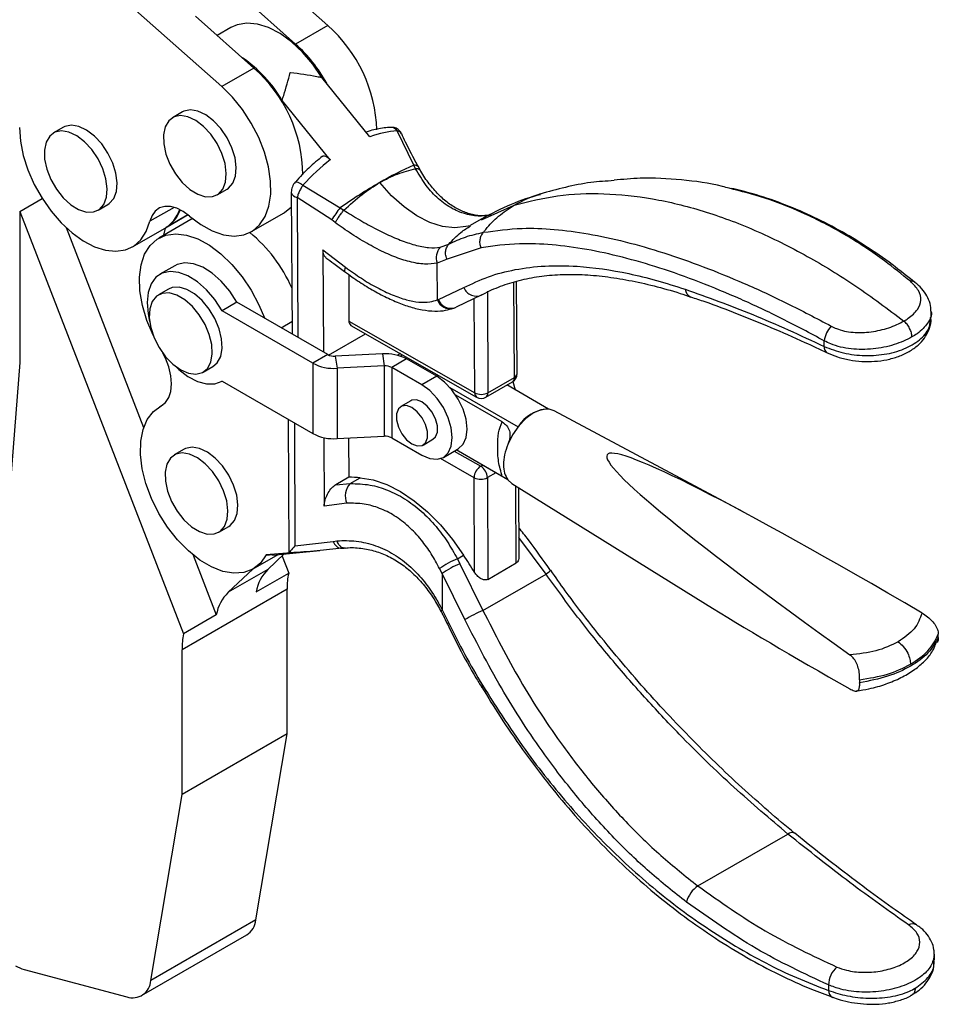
# Model space of a CAD drawing. Extents: x 35 to 398, y 5 to 289.
# Tile 9 of 10: x 332 to 398, y 155 to 225. Entities that reach past the tile are written whole.
import ezdxf

# ---------------------------------------------------------------- set-up
doc = ezdxf.new("R2010")
doc.units = 0
doc.layers.get('0').update_dxf_attribs({"linetype": 'CONTINUOUS'})

msp = doc.modelspace()

# ---------------------------------------------------------------- linework, layer by layer
at = {"color": 7, "linetype": 'CONTINUOUS'}
for p, q in [((354.0851, 224.8256), (339.8908, 237.4118)), ((346.5427, 220.4715), (332.3483, 233.0577)), ((351.7988, 223.5058), (347.6398, 227.1936)), ((348.829, 221.7913), (344.6699, 225.4792)), ((347.175, 224.6848), (346.2003, 224.1222)), ((354.0851, 224.8256), (351.7988, 223.5058)), ((348.829, 221.7913), (346.5427, 220.4715)), ((357.0952, 216.9021), (353.6688, 221.1253)), ((354.2668, 215.2693), (350.8403, 219.4924)), ((343.7352, 218.6674), (343.0281, 218.2592)), ((335.2499, 217.5779), (334.5428, 217.1697)), ((360.2112, 214.8707), (359.0252, 217.319)), ((360.3442, 214.6205), (360.2112, 214.8707)), ((360.6874, 214.5094), (360.5475, 214.751)), ((346.2028, 212.7598), (346.91, 213.168)), ((352.3155, 213.4456), (354.9744, 211.8476)), ((332.1527, 211.5786), (333.7482, 212.4996)), ((351.4893, 212.9326), (351.5392, 202.8575)), ((354.3657, 210.9758), (351.905, 212.5806)), ((337.7176, 211.6703), (338.4247, 212.0785)), ((354.9744, 211.8476), (355.2329, 211.6698)), ((332.1527, 211.5786), (343.8186, 181.5109)), ((332.1527, 211.5786), (332.1527, 200.833)), ((344.131, 211.3339), (342.5177, 210.4026)), ((344.1253, 211.3384), (342.5727, 210.4421)), ((344.4566, 211.0667), (344.3353, 211.0016)), ((344.4533, 211.0693), (344.406, 211.042)), ((348.6556, 210.144), (350.942, 211.4639)), ((335.4478, 210.4286), (340.9687, 196.1991)), ((340.1704, 209.0545), (342.4567, 210.3744)), ((344.3353, 211.0016), (342.049, 209.6817)), ((342.4177, 209.8946), (342.5177, 210.4026)), ((342.5177, 210.4026), (342.5727, 210.4421)), ((354.6168, 210.7865), (354.3657, 210.9758)), ((364.2322, 210.568), (363.9153, 210.5097)), ((365.0219, 211.0386), (364.2407, 210.5748)), ((362.1042, 209.0293), (362.7115, 209.2554)), ((365.0061, 208.9941), (362.5829, 208.178)), ((362.7115, 209.2554), (362.7161, 209.2605)), ((353.7399, 208.8511), (355.3608, 207.6083)), ((353.7399, 208.8511), (353.7759, 201.5662)), ((343.1822, 207.7185), (342.1216, 207.1062)), ((362.5829, 208.178), (361.8862, 207.9104)), ((361.8992, 205.289), (361.8862, 207.9104)), ((355.5801, 207.0915), (355.5965, 203.7783)), ((361.9645, 205.313), (363.7857, 206.1557)), ((367.5767, 200.0311), (367.5442, 206.6144)), ((342.734, 206.0453), (342.0269, 205.6371)), ((365.0727, 205.6395), (363.2309, 204.7725)), ((365.46, 205.911), (365.4959, 198.6703)), ((347.6131, 205.1239), (346.5525, 204.5116)), ((354.0902, 201.3848), (347.6131, 205.1239)), ((361.8992, 205.289), (361.9645, 205.313)), ((363.1352, 204.7269), (363.2309, 204.7725)), ((364.5531, 198.6671), (364.5197, 205.4134)), ((353.0295, 200.7725), (346.5525, 204.5116)), ((397.0762, 204.0253), (397.074, 204.4596)), ((350.7669, 203.3033), (351.5348, 203.7466)), ((355.5965, 203.7783), (364.5531, 198.6671)), ((355.7375, 203.4715), (364.694, 198.3603)), ((354.1486, 201.3548), (356.7823, 202.8752)), ((389.4623, 201.9688), (389.4603, 202.3664)), ((354.0902, 201.3848), (353.0295, 200.7725)), ((357.9851, 201.4435), (354.6197, 201.2735)), ((354.6197, 201.2735), (354.7504, 200.4109)), ((357.9851, 201.4435), (358.1159, 200.5809)), ((359.2619, 201.4602), (359.0544, 201.3404)), ((359.3678, 201.3998), (359.2622, 201.279)), ((332.1527, 200.833), (330.2121, 176.3394)), ((345.2016, 200.1376), (345.9088, 200.5458)), ((353.0295, 200.7725), (353.0295, 195.7644)), ((358.1159, 200.5809), (354.7504, 200.4109)), ((358.1159, 200.5809), (358.1159, 195.5728)), ((359.706, 201.0819), (358.6454, 200.4696)), ((361.8514, 199.8434), (359.706, 201.0819)), ((354.7504, 200.4109), (354.7504, 195.4028)), ((358.6454, 200.4696), (358.6454, 195.4615)), ((360.7907, 199.2311), (358.6454, 200.4696)), ((361.8514, 199.8434), (360.7907, 199.2311)), ((346.5212, 199.4849), (346.5529, 199.5032)), ((346.5525, 199.5035), (353.0295, 195.7644)), ((365.3578, 198.3619), (367.2434, 199.4505)), ((365.4959, 198.6703), (367.3815, 199.7588)), ((369.824, 197.512), (366.8548, 199.2261)), ((367.2677, 199.4652), (367.4401, 198.8882)), ((362.789, 199.056), (367.6437, 196.2534)), ((366.5184, 196.5901), (363.2172, 198.4958)), ((342.3608, 197.8174), (342.1084, 197.6717)), ((359.9991, 198.0983), (359.292, 197.6901)), ((383.6754, 190.1847), (370.2057, 197.395)), ((351.3402, 187.283), (351.2932, 196.7667)), ((353.8061, 195.4765), (353.8303, 190.5923)), ((354.7504, 195.4028), (358.1159, 195.5728)), ((355.5669, 195.444), (355.5807, 192.6532)), ((358.6454, 195.4615), (360.7907, 194.223)), ((360.8752, 194.9476), (361.5823, 195.3558)), ((343.8541, 194.6477), (343.147, 194.2395)), ((362.3239, 194.0712), (363.3846, 194.6835)), ((366.5184, 192.7002), (363.2337, 194.5964)), ((366.9143, 192.4717), (363.2337, 194.5964)), ((355.5807, 192.6532), (354.6596, 192.1215)), ((354.6596, 192.1215), (355.6878, 192.2059)), ((355.6878, 192.2059), (356.4008, 192.6175)), ((364.5455, 185.8754), (364.5121, 192.6216)), ((365.4549, 192.6248), (365.4907, 185.3841)), ((366.9141, 192.4719), (367.2065, 192.1996)), ((367.2065, 192.1996), (380.9856, 183.6447)), ((367.7123, 186.975), (367.6879, 191.9007)), ((355.444, 190.8038), (353.8303, 190.5923)), ((346.3218, 188.7401), (347.0289, 189.1483)), ((351.7501, 187.7808), (354.479, 188.0843)), ((354.479, 188.0843), (354.729, 188.1149)), ((351.1809, 187.259), (349.707, 187.1181)), ((350.1519, 187.1107), (353.5201, 187.4325)), ((351.3402, 187.283), (351.1809, 187.259)), ((344.4942, 187.1123), (346.1462, 182.8545)), ((348.7746, 186.1244), (350.5488, 187.1486)), ((350.9918, 187.1909), (349.8228, 186.0945)), ((350.8325, 187.0416), (351.3022, 185.831)), ((363.3194, 186.8478), (363.7649, 187.1049)), ((363.3194, 186.8478), (363.505, 186.484)), ((365.4907, 185.3841), (367.5178, 186.5542)), ((346.9944, 184.4617), (348.7554, 186.1134)), ((349.8228, 186.0945), (346.9944, 184.4617)), ((348.9746, 184.4874), (351.3022, 185.831)), ((362.231, 185.7931), (362.0562, 186.1459)), ((363.505, 186.484), (365.145, 183.1654)), ((369.9641, 186.0247), (369.9647, 186.0237)), ((362.231, 185.7931), (362.2438, 183.2043)), ((363.8535, 182.5125), (362.231, 185.7931)), ((365.145, 183.1654), (369.635, 185.7574)), ((351.1857, 184.6955), (343.7021, 180.3753)), ((351.1857, 174.3923), (351.1857, 184.6955)), ((362.2438, 183.2043), (362.6898, 182.3041)), ((346.1462, 182.8545), (343.8186, 181.5109)), ((397.5836, 181.2495), (397.5836, 181.4736)), ((343.7021, 170.0722), (343.7021, 180.3753)), ((391.9802, 178.2388), (391.9802, 178.0146)), ((351.1857, 174.3923), (343.7021, 170.0722)), ((348.9656, 161.1349), (351.1857, 174.3923)), ((341.4821, 156.8148), (343.7021, 170.0722)), ((380.4612, 163.5472), (386.8709, 167.2475)), ((348.9656, 161.1349), (341.4821, 156.8148)), ((340.8274, 155.7406), (348.311, 160.0608)), ((397.3027, 158.2548), (397.3006, 158.6929)), ((332.4525, 157.6066), (339.7709, 155.6462)), ((389.7624, 156.4964), (389.7643, 156.1029))]:
    msp.add_line(p, q, dxfattribs=at)
at = {"color": 8, "linetype": 'CONTINUOUS'}
for p, q in [((351.905, 212.5806), (351.9543, 202.6178)), ((343.1362, 211.8742), (341.4135, 210.8797)), ((365.0406, 210.9941), (367.3734, 212.0314)), ((367.3815, 199.7588), (367.3479, 206.5523)), ((342.3235, 197.7919), (342.2168, 197.7303)), ((351.7068, 196.528), (351.7501, 187.7808)), ((363.0946, 194.5161), (364.9808, 193.4397)), ((364.5121, 192.6216), (362.1261, 193.9833)), ((364.9808, 193.4397), (365.1091, 193.5138)), ((366.052, 192.9695), (365.4549, 192.6248)), ((367.5178, 186.5542), (367.4907, 192.0232)), ((369.635, 185.7574), (367.7054, 188.366))]:
    msp.add_line(p, q, dxfattribs=at)
at = {"color": 7, "linetype": 'CONTINUOUS', "flags": 128}
for points in [[(353.6688, 221.1253), (353.015, 222.074), (352.2853, 222.9271), (351.5019, 223.6587), (350.6885, 224.2466), (349.8696, 224.6732), (349.07, 224.9255), (348.3139, 224.9958), (347.6241, 224.8821), (347.175, 224.6848)], [(344.242, 211.2429), (345.0472, 210.6424), (345.8606, 210.1991), (346.658, 209.9262), (347.4156, 209.8318), (348.1109, 209.9188), (348.723, 210.1845), (349.2338, 210.6211), (349.6281, 211.2155), (349.8941, 211.9501), (350.0238, 212.8028), (350.0135, 213.7484), (349.8634, 214.7587), (349.5779, 215.8034), (349.1657, 216.8516), (348.6389, 217.8719), (348.0133, 218.834), (347.3076, 219.7092), (346.5427, 220.4715)], [(346.91, 213.168), (347.0055, 213.2302), (347.3222, 213.5846), (347.5132, 214.0856), (347.5666, 214.7017), (347.479, 215.3942), (347.2559, 216.1196), (346.9113, 216.8323), (346.4669, 217.4875), (345.9506, 218.0441), (345.3948, 218.4671), (344.8345, 218.73), (344.3049, 218.8161), (343.8392, 218.72), (343.7352, 218.6674)], [(344.2625, 213.1529), (344.825, 212.8073), (345.3743, 212.6315), (345.8759, 212.6365), (346.2984, 212.822), (346.615, 213.1764), (346.8061, 213.6774), (346.8595, 214.2935), (346.7719, 214.986), (346.5488, 215.7114), (346.2042, 216.4241), (345.7598, 217.0793), (345.2435, 217.6359), (344.6877, 218.0589), (344.1274, 218.3217), (343.5978, 218.4078), (343.1321, 218.3118), (342.7596, 218.0397), (342.5037, 217.6087), (342.3805, 217.0457), (342.3978, 216.3862), (342.5544, 215.6716), (342.8405, 214.9468), (343.2381, 214.2574), (343.7223, 213.6466), (344.2625, 213.1529)], [(332.1233, 217.5495), (332.1916, 216.5862), (332.3948, 215.5718), (332.7269, 214.5359), (333.1782, 213.5085), (333.7357, 212.5193), (334.3832, 211.5972), (335.1019, 210.7687), (335.8709, 210.0581), (336.668, 209.4858), (337.4699, 209.0686), (338.2536, 208.8185), (338.9961, 208.7427), (339.676, 208.8435), (340.2736, 209.1179), (340.7714, 209.558), (341.1551, 210.151), (341.4135, 210.8797)], [(338.4247, 212.0785), (338.5202, 212.1407), (338.8369, 212.4951), (339.0279, 212.996), (339.0813, 213.6121), (338.9937, 214.3047), (338.7706, 215.0301), (338.426, 215.7428), (337.9816, 216.398), (337.4653, 216.9546), (336.9096, 217.3776), (336.3493, 217.6404), (335.8196, 217.7265), (335.3539, 217.6305), (335.2499, 217.5779)], [(335.7773, 212.0634), (336.3397, 211.7178), (336.889, 211.542), (337.3907, 211.547), (337.8131, 211.7325), (338.1298, 212.0869), (338.3208, 212.5878), (338.3742, 213.2039), (338.2866, 213.8965), (338.0635, 214.6219), (337.7189, 215.3346), (337.2745, 215.9898), (336.7582, 216.5464), (336.2025, 216.9694), (335.6422, 217.2322), (335.1125, 217.3183), (334.6468, 217.2223), (334.2743, 216.9502), (334.0185, 216.5191), (333.8953, 215.9562), (333.9125, 215.2967), (334.0691, 214.5821), (334.3552, 213.8573), (334.7528, 213.1679), (335.237, 212.5571), (335.7773, 212.0634)], [(344.242, 211.2429), (343.7873, 211.5761), (343.3293, 211.808), (342.8855, 211.9301), (342.4726, 211.9375), (342.1062, 211.83), (341.8003, 211.6117), (341.5665, 211.2909), (341.4135, 210.8797)], [(350.942, 211.4639), (351.0093, 211.5044), (351.4944, 211.9121)], [(341.7078, 202.6189), (341.6387, 202.7604), (341.1956, 203.8225), (340.8814, 204.8872), (340.7056, 205.9217), (340.6738, 206.8944), (340.7868, 207.7751), (341.0413, 208.5368), (341.4293, 209.156), (341.9389, 209.6138), (342.5546, 209.896), (343.2572, 209.9939), (344.0252, 209.9046), (344.835, 209.6307), (345.6616, 209.1807), (346.4796, 208.5685), (347.2638, 207.8128), (347.9902, 206.937), (348.6362, 205.968), (349.1822, 204.9356), (349.5679, 203.9955)], [(347.6131, 205.1239), (347.0979, 205.9144), (346.5032, 206.612), (345.8567, 207.1846), (345.1882, 207.6056), (344.5287, 207.8555), (343.9087, 207.9228), (343.3568, 207.8044), (343.1822, 207.7185)], [(346.5525, 204.5116), (346.0372, 205.3021), (345.4425, 205.9997), (344.796, 206.5723), (344.1275, 206.9932), (343.468, 207.2432), (342.848, 207.3105), (342.2961, 207.1921), (341.8379, 206.8934), (341.4946, 206.4284), (341.2821, 205.8183), (341.2101, 205.0916), (341.2821, 204.2819), (341.3978, 203.7542)], [(345.9088, 200.5458), (346.217, 200.8121), (346.4566, 201.2618), (346.562, 201.8393), (346.5267, 202.5082), (346.3528, 203.2267), (346.0512, 203.9495), (345.641, 204.6311), (345.1478, 205.2289), (344.6028, 205.7052), (344.04, 206.0301), (343.4949, 206.1831), (343.0018, 206.1547), (342.734, 206.0453)], [(343.6143, 200.2948), (344.1726, 200.054), (344.6958, 199.9911), (345.1511, 200.1103), (345.5098, 200.4039), (345.7495, 200.8536), (345.8549, 201.4311), (345.8196, 202.1), (345.6457, 202.8185), (345.3441, 203.5413), (344.9339, 204.2229), (344.4407, 204.8207), (343.8957, 205.297), (343.3329, 205.6219), (342.7878, 205.7749), (342.2947, 205.7465), (341.8844, 205.5385), (341.5829, 205.1639), (341.409, 204.6462), (341.3736, 204.0181), (341.4791, 203.3188), (341.7187, 202.5925), (342.0774, 201.8847), (342.5327, 201.2399), (343.056, 200.6986), (343.6143, 200.2948)], [(342.2168, 197.7303), (342.5341, 197.9695), (342.77, 198.3217), (342.9145, 198.772), (342.9615, 199.3014), (342.909, 199.8876), (342.7592, 200.5058), (342.5185, 201.1299), (342.3349, 201.4955)], [(343.2565, 200.5345), (343.468, 200.3332), (344.1275, 199.8216), (344.796, 199.4708), (345.4425, 199.2969), (346.0372, 199.308), (346.5525, 199.5035)], [(363.3846, 194.6835), (363.3847, 194.6836), (363.7293, 195.0032), (363.9459, 195.4821), (364.0198, 196.0876), (363.9459, 196.7783), (363.7293, 197.5073), (363.3847, 198.2248), (362.9356, 198.882), (362.4126, 199.4341), (361.8514, 199.8434)], [(360.7907, 194.223), (361.352, 193.9843), (361.8749, 193.9326), (362.324, 194.0713), (362.6687, 194.3909), (362.8853, 194.8698), (362.9592, 195.4753), (362.8853, 196.166), (362.6687, 196.895), (362.324, 197.6125), (361.8749, 198.2697), (361.352, 198.8218), (360.7907, 199.2311)], [(349.707, 187.1181), (349.2898, 186.5325), (348.7538, 186.1125), (348.1155, 185.8713), (347.3945, 185.8161), (346.6133, 185.9488), (345.7959, 186.2652), (344.9675, 186.7556), (344.1538, 187.4049), (343.3798, 188.1928), (342.6695, 189.0953), (342.0448, 190.0842), (341.5251, 191.1292), (341.1262, 192.198), (340.8607, 193.2574), (340.7366, 194.2749), (340.7579, 195.219), (340.9237, 196.0605), (341.2292, 196.7735), (341.6647, 197.3359), (342.2168, 197.7303)], [(360.0836, 195.026), (360.4665, 194.8829), (360.8033, 194.913), (361.0532, 195.1127), (361.1862, 195.4579), (361.1862, 195.9069), (361.0532, 196.4056), (360.8033, 196.8938), (360.4665, 197.3127), (360.0836, 197.6117), (359.7007, 197.7548), (359.364, 197.7247), (359.114, 197.525), (358.981, 197.1799), (358.981, 196.7309), (359.114, 196.2322), (359.364, 195.7439), (359.7007, 195.325), (360.0836, 195.026)], [(361.5823, 195.3558), (361.7603, 195.5209), (361.8933, 195.8661), (361.8933, 196.3151), (361.7603, 196.8138), (361.5104, 197.302), (361.1736, 197.7209), (360.7907, 198.0199), (360.4078, 198.163), (360.0711, 198.1329), (359.9991, 198.0983)], [(370.2057, 197.395), (369.7797, 197.5163), (369.2747, 197.4622), (368.7339, 197.2309), (368.1931, 196.8378), (367.6881, 196.3088), (367.2521, 195.6789), (366.9141, 194.9896)], [(344.3815, 189.1333), (344.9439, 188.7877), (345.4932, 188.6118), (345.9949, 188.6168), (346.4173, 188.8023), (346.734, 189.1567), (346.925, 189.6577), (346.9784, 190.2738), (346.8908, 190.9663), (346.6677, 191.6917), (346.3231, 192.4044), (345.8787, 193.0597), (345.3624, 193.6163), (344.8067, 194.0393), (344.2464, 194.3021), (343.7167, 194.3882), (343.251, 194.2922), (342.8785, 194.0201), (342.6227, 193.589), (342.4995, 193.026), (342.5167, 192.3665), (342.6733, 191.6519), (342.9594, 190.9271), (343.357, 190.2377), (343.8412, 189.627), (344.3815, 189.1333)], [(347.0289, 189.1483), (347.1244, 189.2105), (347.4411, 189.5649), (347.6321, 190.0659), (347.6855, 190.682), (347.5979, 191.3745), (347.3748, 192.0999), (347.0302, 192.8126), (346.5858, 193.4679), (346.0695, 194.0245), (345.5138, 194.4475), (344.9535, 194.7103), (344.4238, 194.7964), (343.9581, 194.7004), (343.8541, 194.6477)], [(356.4008, 192.6175), (357.3247, 192.459), (358.2845, 192.1286), (359.262, 191.6329), (360.2382, 190.9812), (361.1946, 190.1862), (362.1127, 189.2629), (362.975, 188.2292), (363.7649, 187.1049)]]:
    msp.add_lwpolyline(points, dxfattribs=at)
at = {"color": 8, "linetype": 'CONTINUOUS', "flags": 128}
for points in [[(351.7792, 213.6771), (351.7975, 213.6905), (351.8596, 213.6973), (351.949, 213.6738), (352.0597, 213.6214), (352.1846, 213.5437), (352.3155, 213.4456)], [(363.9336, 210.5146), (363.9172, 210.5102), (363.1273, 210.4075), (362.2689, 210.5006), (361.3652, 210.7872), (360.4403, 211.2594), (359.5191, 211.9046), (358.6263, 212.7055), (357.7859, 213.6407)], [(355.3608, 207.6083), (355.3058, 207.4862), (355.2757, 207.3904), (355.2717, 207.3251), (355.2842, 207.2995)], [(362.2438, 183.2043), (362.199, 183.1544), (362.1742, 183.1135), (362.17, 183.0825), (362.1729, 183.075)]]:
    msp.add_lwpolyline(points, dxfattribs=at)
at = {"color": 7, "linetype": 'CONTINUOUS'}
for centre, radius, start, end in [((347.2459, 217.0764), 10.3357, 1.716789, 48.569239), ((344.5386, 215.5029), 10.8054, 28.787461, 47.785945), ((342.4855, 214.5128), 9.7263, 30.795508, 55.399418), ((342.0441, 214.0803), 10.2711, 0.647301, 48.656001), ((358.6044, 217.0895), 0.4793, 28.60709, 89.554229), ((368.9915, 194.5525), 22.1342, 113.371198, 120.414944), ((378.3509, 178.2947), 40.8932, 120.191725, 124.865141), ((360.3293, 207.46), 6.9228, 140.670639, 149.479175), ((341.1144, 212.5812), 2.583, 301.309713, 340.311453), ((341.1452, 212.6486), 2.628, 302.9012, 338.55971), ((341.7796, 201.8546), 10.6427, 23.724191, 50.603454), ((362.8623, 208.3009), 1.0513, 136.143897, 201.804726), ((364.6702, 206.4983), 0.9485, 201.175057, 295.109935), ((355.9262, 203.744), 0.3315, 174.049712, 235.296931), ((391.3457, 202.1284), 1.9003, 137.32492, 172.804223), ((354.55, 202.2576), 0.9865, 242.217049, 274.050754), ((358.2116, 198.2455), 3.2061, 62.216944, 94.050808), ((354.524, 203.609), 3.2061, 242.21697, 274.050802), ((358.1855, 199.5969), 0.9865, 62.216879, 94.050853), ((366.9101, 200.0278), 0.6667, 299.997312, 0.28366), ((365.0214, 199.5843), 1.0298, 242.947946, 297.43193), ((365.0245, 198.9393), 0.6667, 240.288025, 299.997312), ((369.9468, 194.7817), 2.7331, 92.574416, 147.420207), ((354.524, 198.6008), 3.2061, 242.21697, 274.050802), ((358.1855, 194.5888), 0.9865, 62.216879, 94.050853), ((365.5308, 192.5813), 1.0195, 122.647069, 177.731451), ((364.4316, 192.5748), 1.0245, 2.794445, 57.58461), ((356.6273, 191.3204), 1.2911, 136.692934, 203.584195), ((355.4991, 181.3235), 11.3299, 85.435234, 89.587272), ((364.9805, 193.5388), 1.0298, 242.947671, 297.431928), ((355.1022, 188.2408), 0.6425, 194.099026, 269.30904), ((365.3373, 181.7285), 5.5026, 111.51238, 126.603955), ((267.2093, 124.9391), 114.8371, 32.048212, 32.774849), ((351.997, 183.9197), 3.0752, 134.991514, 169.362246), ((356.4544, 184.7286), 5.2688, 167.922609, 180.360431), ((365.4475, 181.3818), 5.4594, 110.842368, 126.097451), ((349.1686, 182.2869), 3.0752, 134.991514, 169.362246), ((368.7353, 174.4594), 9.4172, 112.411369, 121.224283), ((348.9708, 180.4085), 5.2688, 167.922609, 180.360431), ((381.5054, 161.9418), 1.9151, 123.040571, 166.195413), ((347.5173, 161.2811), 1.4557, 303.038899, 354.239138), ((333.1368, 160.0628), 2.5497, 239.492484, 254.43141), ((391.4577, 156.4799), 1.6954, 130.181409, 179.444981), ((340.1762, 156.8898), 1.308, 251.949649, 356.709958)]:
    msp.add_arc(centre, radius, start, end, dxfattribs=at)
at = {"color": 8, "linetype": 'CONTINUOUS'}
for centre, radius, start, end in [((360.2745, 214.5242), 0.3522, 39.60699, 100.356006), ((351.9371, 213.0398), 0.4604, 193.41486, 265.997724), ((395.6667, 206.1674), 0.4457, 53.28708, 99.80735), ((380.161, 206.0755), 0.6115, 183.118169, 248.639773), ((362.7807, 205.5836), 0.9294, 198.481408, 286.119412), ((362.8485, 205.6164), 0.9346, 198.944177, 287.861085), ((389.9021, 201.8908), 0.4467, 169.951243, 237.739104), ((367.2504, 200.059), 0.3275, 293.590326, 355.125014), ((367.0531, 199.7208), 0.3306, 305.142008, 6.609496), ((364.8733, 198.6284), 0.3225, 173.103421, 236.243221), ((365.1772, 198.6279), 0.3215, 304.176593, 7.574911), ((368.3909, 187.6349), 2.2523, 303.529931, 314.327542), ((387.1607, 166.875), 0.4719, 64.087601, 127.881629), ((395.7545, 160.2815), 0.5759, 60.491527, 120.282941), ((390.2722, 156.0723), 0.5088, 176.547997, 244.872699)]:
    msp.add_arc(centre, radius, start, end, dxfattribs=at)
at = {"color": 7, "linetype": 'CONTINUOUS'}
for centre, major_axis, ratio, start_param, end_param in [((355.5067, 204.5579), (5.6937, 12.3644), 0.5593692, 0.2851194, 0.5104864), ((355.5067, 204.5579), (5.6937, 12.3644), 0.5593692, 0.827603, 1.05297), ((438.6911, 152.4414), (64.7024, -41.8149), 0.0476696, 2.3130904, 3.9212551), ((438.6911, 156.3503), (64.7144, -32.6675), 0.047629, 3.6359208, 3.9144958)]:
    msp.add_ellipse(centre, major_axis=major_axis, ratio=ratio, start_param=start_param, end_param=end_param, dxfattribs=at)
for points, knots in [([(350.8403, 219.4924), (350.8756, 219.6069), (351.0847, 220.2867), (351.2737, 220.9488), (351.4189, 221.4816), (351.4202, 221.4864)], [0, 0, 0, 0, 0.1671869, 0.9925722, 1, 1, 1, 1]), ([(351.4202, 221.4864), (351.4259, 221.4857), (352.067, 221.4068), (352.8235, 221.2905), (353.5469, 221.1491), (353.6688, 221.1253)], [0, 0, 0, 0, 0.0074278, 0.8328131, 1, 1, 1, 1]), ([(358.6079, 217.5688), (358.438, 217.5575), (357.9484, 217.5252), (357.35, 217.4099), (356.9213, 217.2667), (356.8254, 217.2346)], [0, 0, 0, 0, 0.29221086, 0.84168424, 1, 1, 1, 1]), ([(359.3333, 217.1102), (359.3194, 217.1473), (359.2724, 217.2723), (359.0945, 217.4396), (358.8508, 217.5623), (358.679, 217.5618), (358.6095, 217.5615)], [0, 0, 0, 0, 0.1303224, 0.4388234, 0.773233, 1, 1, 1, 1]), ([(360.5496, 214.7514), (360.4737, 214.8876), (360.1426, 215.4822), (359.7336, 216.2824), (359.4432, 216.9183), (359.3529, 217.1161)], [0, 0, 0, 0, 0.1699265, 0.7419047, 1, 1, 1, 1]), ([(353.7211, 215.5186), (353.5543, 215.383), (353.0605, 214.9817), (352.409, 214.3644), (351.9427, 213.8556), (351.7791, 213.6771)], [0, 0, 0, 0, 0.2489064, 0.7365156, 1, 1, 1, 1]), ([(353.6799, 215.4824), (353.7149, 215.5037), (353.7874, 215.5476), (353.9367, 215.5274), (354.0959, 215.4442), (354.2064, 215.3422), (354.2594, 215.2782), (354.2668, 215.2693)], [0, 0, 0, 0, 0.2311317, 0.4772674, 0.7198563, 0.9608761, 1, 1, 1, 1]), ([(357.7859, 213.6407), (358.2095, 213.864), (359.0797, 214.3227), (359.9149, 214.5194), (360.3435, 214.6203)], [0, 0, 0, 0, 0.4868228, 1, 1, 1, 1]), ([(360.6746, 214.5052), (360.6678, 214.5197), (360.6459, 214.5659), (360.5638, 214.6043), (360.4625, 214.6233), (360.3914, 214.6248), (360.3569, 214.6221), (360.347, 214.6214), (360.3444, 214.6207), (360.3441, 214.6206)], [0, 0, 0, 0, 0.1646027, 0.5222211, 0.7808297, 0.9401348, 0.982494, 0.9979442, 1, 1, 1, 1]), ([(365.5741, 211.3085), (365.3782, 211.2908), (364.9239, 211.2499), (364.1969, 211.383), (363.4187, 211.6854), (362.6668, 212.1521), (361.9613, 212.7681), (361.3095, 213.5443), (360.8826, 214.133), (360.6956, 214.4885), (360.6842, 214.5103)], [0, 0, 0, 0, 0.1150842, 0.2668943, 0.41454, 0.558443, 0.7021621, 0.8449546, 0.9904875, 1, 1, 1, 1]), ([(382.683, 213.2333), (382.5268, 213.2775), (381.4006, 213.5957), (379.279, 213.85), (376.6867, 214.0221), (375.1019, 213.8632), (374.4789, 213.8007)], [0, 0, 0, 0, 0.0573324, 0.4133735, 0.769403, 1, 1, 1, 1]), ([(351.781, 213.677), (351.778, 213.6744), (351.6808, 213.5887), (351.5576, 213.3432), (351.4829, 213.0818), (351.4907, 212.9439), (351.4913, 212.9329)], [0, 0, 0, 0, 0.0147393, 0.4809385, 0.9584, 1, 1, 1, 1]), ([(352.3155, 213.4456), (352.2987, 213.4201), (352.2289, 213.3149), (352.1104, 213.1064), (351.9813, 212.8277), (351.9302, 212.6621), (351.905, 212.5806)], [0, 0, 0, 0, 0.0936573, 0.3869561, 0.6981349, 1, 1, 1, 1]), ([(355.2336, 211.6705), (355.6615, 212.064), (356.4952, 212.8308), (357.3633, 213.3755), (357.7859, 213.6407)], [0, 0, 0, 0, 0.5131774, 1, 1, 1, 1]), ([(374.4812, 213.7754), (373.9282, 213.742), (372.1373, 213.6337), (370.4111, 213.1531), (369.218, 212.821)], [0, 0, 0, 0, 0.3087912, 1, 1, 1, 1]), ([(395.9116, 206.5183), (395.3798, 206.9521), (394.2425, 207.8799), (392.4317, 209.1249), (390.4933, 210.2902), (388.4975, 211.3054), (386.4522, 212.1614), (384.5565, 212.8142), (383.3348, 213.1043), (382.8179, 213.227)], [0, 0, 0, 0, 0.1306467, 0.2794275, 0.4296573, 0.5811945, 0.7338472, 0.8873831, 1, 1, 1, 1]), ([(369.2367, 212.8266), (368.5298, 212.5936), (367.0616, 212.1095), (365.7184, 211.4043), (365.0219, 211.0386)], [0, 0, 0, 0, 0.4815026, 1, 1, 1, 1]), ([(367.3734, 212.0314), (368.3886, 212.2873), (370.419, 212.799), (373.7363, 212.9198), (377.2062, 212.5638), (380.8115, 211.6883), (384.5063, 210.3181), (388.1513, 208.5043), (391.7086, 206.3438), (393.9861, 204.6323), (395.1248, 203.7765)], [0, 0, 0, 0, 0.1275017, 0.2550035, 0.3825052, 0.5100069, 0.6375087, 0.7650103, 0.8825052, 1, 1, 1, 1]), ([(365.1806, 210.0955), (365.2347, 210.1666), (365.5497, 210.58), (366.2208, 211.2837), (366.9883, 211.7816), (367.3734, 212.0314)], [0, 0, 0, 0, 0.0937473, 0.5453123, 1, 1, 1, 1]), ([(354.6168, 210.7865), (354.6545, 210.852), (354.7301, 210.983), (354.886, 211.2156), (355.0584, 211.4535), (355.1747, 211.5977), (355.2329, 211.6698)], [0, 0, 0, 0, 0.25, 0.5000001, 0.7499995, 1, 1, 1, 1]), ([(355.234, 211.6714), (355.4125, 211.5579), (355.9889, 211.1913), (356.9678, 210.6226), (358.1469, 210.0131), (359.2688, 209.5222), (360.3359, 209.1621), (361.3082, 208.9625), (361.8389, 209.007), (362.1042, 209.0293)], [0, 0, 0, 0, 0.0667722, 0.2156632, 0.364453, 0.5154618, 0.6664441, 0.8331822, 1, 1, 1, 1]), ([(361.8862, 207.9104), (361.5945, 207.8674), (361.0111, 207.7814), (359.9577, 207.9637), (358.8171, 208.3426), (357.6349, 208.8824), (356.4077, 209.571), (355.3956, 210.225), (354.803, 210.6521), (354.6167, 210.7864)], [0, 0, 0, 0, 0.1677573, 0.3354283, 0.4862916, 0.6371716, 0.7847004, 0.9323169, 1, 1, 1, 1]), ([(362.7161, 209.2605), (362.9854, 209.5493), (363.434, 210.0304), (364.0279, 210.4116), (364.2653, 210.564)], [0, 0, 0, 0, 0.6002525, 1, 1, 1, 1]), ([(365.1804, 210.0953), (366.0804, 210.221), (367.6661, 210.4424), (370.1988, 210.3361), (372.6443, 210.0192), (375.2539, 209.4581), (377.9924, 208.6714), (380.8251, 207.678), (383.7587, 206.4775), (386.8, 205.0797), (388.899, 203.9709), (389.9485, 203.4165)], [0, 0, 0, 0, 0.1394477, 0.2456854, 0.3519263, 0.4607581, 0.5695912, 0.6759048, 0.7822171, 0.8911109, 1, 1, 1, 1]), ([(362.7161, 209.2605), (363.1022, 209.441), (363.8764, 209.803), (364.7452, 209.9979), (365.1807, 210.0957)], [0, 0, 0, 0, 0.49865, 1, 1, 1, 1]), ([(365.0061, 208.9941), (364.977, 209.0911), (364.9188, 209.2851), (364.9309, 209.5897), (365.0123, 209.8753), (365.1246, 210.0222), (365.1807, 210.0957)], [0, 0, 0, 0, 0.2499996, 0.4999998, 0.7499998, 1, 1, 1, 1]), ([(362.5829, 208.178), (362.5789, 208.1868), (362.5507, 208.2489), (362.4923, 208.4196), (362.4644, 208.6981), (362.5298, 209.0154), (362.6509, 209.1754), (362.7115, 209.2554)], [0, 0, 0, 0, 0.0239153, 0.1689719, 0.4459978, 0.7229988, 1, 1, 1, 1]), ([(389.4603, 202.3664), (388.454, 202.9059), (386.4412, 203.985), (383.4711, 205.3725), (380.5554, 206.5832), (377.7383, 207.5802), (375.0546, 208.3564), (372.4905, 208.9148), (370.044, 209.2375), (367.4936, 209.3443), (365.9005, 209.1201), (365.0061, 208.9941)], [0, 0, 0, 0, 0.1063593, 0.2127229, 0.3216734, 0.4306255, 0.53688, 0.6431331, 0.7519319, 0.8607271, 1, 1, 1, 1]), ([(353.9674, 208.2976), (353.9509, 208.3069), (353.8605, 208.3579), (353.7696, 208.5452), (353.7493, 208.7545), (353.7399, 208.8511)], [0, 0, 0, 0, 0.1071387, 0.5881401, 1, 1, 1, 1]), ([(353.9604, 208.2882), (354.1456, 208.1487), (354.5894, 207.8142), (355.0277, 207.4887), (355.2831, 207.2989)], [0, 0, 0, 0, 0.41722244, 1, 1, 1, 1]), ([(355.3608, 207.6083), (355.7335, 207.3371), (356.4786, 206.795), (357.6062, 206.1331), (358.6907, 205.6153), (359.698, 205.2657), (360.5937, 205.1024), (361.3312, 205.1058), (361.7233, 205.2323), (361.8992, 205.289)], [0, 0, 0, 0, 0.1481761, 0.29629069, 0.44440554, 0.59251862, 0.73734628, 0.88222367, 1, 1, 1, 1]), ([(363.7857, 206.1557), (364.3563, 206.4308), (365.4975, 206.9809), (367.4345, 207.482), (369.5422, 207.7371), (372.1993, 207.7166), (374.8758, 207.3328), (377.4888, 206.7014), (378.8632, 206.2619), (379.5505, 206.0422)], [0, 0, 0, 0, 0.1402196, 0.2804379, 0.4246149, 0.5687893, 0.7825391, 0.8912698, 1, 1, 1, 1]), ([(355.2904, 207.3073), (355.466, 207.1741), (355.9837, 206.7814), (356.8635, 206.2201), (357.8987, 205.6317), (358.9061, 205.1569), (359.8824, 204.7923), (360.8257, 204.5533), (361.6916, 204.466), (362.4368, 204.5064), (362.8539, 204.6426), (363.0355, 204.7019)], [0, 0, 0, 0, 0.063144, 0.18618, 0.3086909, 0.4297761, 0.5515839, 0.67653, 0.8025391, 0.9140589, 1, 1, 1, 1]), ([(365.0753, 205.6331), (365.1041, 205.6511), (365.5129, 205.907), (366.3882, 206.2658), (367.7081, 206.6984), (369.1248, 206.9717), (370.6203, 207.1071), (372.1871, 207.1034), (373.8266, 206.9645), (375.5348, 206.6975), (377.3223, 206.2928), (378.7962, 205.8897), (379.692, 205.5782), (379.9466, 205.4896)], [0, 0, 0, 0, 0.0083026, 0.1179679, 0.2269877, 0.3348226, 0.4413527, 0.5466492, 0.6497588, 0.752502, 0.8555613, 0.9589421, 1, 1, 1, 1]), ([(395.1248, 203.7765), (395.2301, 203.8409), (395.6392, 204.091), (396.1535, 204.5849), (396.4047, 205.2554), (396.2502, 205.9462), (395.8093, 206.3877), (395.5908, 206.6066)], [0, 0, 0, 0, 0.0827561, 0.3214445, 0.5536781, 0.7786985, 1, 1, 1, 1]), ([(397.0512, 204.4843), (397.055, 204.5714), (397.0674, 204.8524), (396.911, 205.3134), (396.6089, 205.8414), (396.2746, 206.2407), (396.0055, 206.45), (395.9235, 206.5138)], [0, 0, 0, 0, 0.1110207, 0.358423, 0.6118969, 0.8817753, 1, 1, 1, 1]), ([(379.5505, 206.0422), (381.1364, 205.4769), (384.3266, 204.3398), (387.7438, 202.7621), (389.4623, 201.9688)], [0, 0, 0, 0, 0.497119, 1, 1, 1, 1]), ([(379.9363, 205.4971), (380.2689, 205.3879), (381.3509, 205.0327), (383.2532, 204.3137), (385.6323, 203.3454), (387.7738, 202.4093), (389.1349, 201.7591), (389.6694, 201.5038)], [0, 0, 0, 0, 0.1087731, 0.3537847, 0.598652, 0.8423963, 1, 1, 1, 1]), ([(363.0395, 204.6915), (363.0621, 204.699), (363.0943, 204.7098), (363.1253, 204.724), (363.1346, 204.7283)], [0, 0, 0, 0, 0.6976689, 1, 1, 1, 1]), ([(389.6647, 201.515), (389.9068, 201.4108), (390.4026, 201.1974), (391.2474, 200.996), (392.1392, 200.8886), (393.0407, 200.8929), (393.9242, 201.0083), (394.7589, 201.2393), (395.5172, 201.5871), (396.1402, 202.0312), (396.611, 202.548), (396.9265, 203.124), (397.0826, 203.6411), (397.0603, 203.9595), (397.0537, 204.0537)], [0, 0, 0, 0, 0.08616813, 0.17649561, 0.26572902, 0.35553837, 0.44525828, 0.53621915, 0.62824618, 0.72068841, 0.80234363, 0.88021108, 0.96456918, 1, 1, 1, 1]), ([(389.9485, 203.4165), (390.0724, 203.3553), (390.5347, 203.1269), (391.5044, 202.9231), (392.815, 202.9692), (394.0849, 203.2719), (394.8115, 203.5957), (395.1248, 203.7765), (395.1248, 203.7765)], [0, 0, 0, 0, 0.0816902, 0.3049547, 0.5335906, 0.7653703, 0.9999929, 1, 1, 1, 1]), ([(395.7068, 202.6416), (395.698, 202.7411), (395.6806, 202.94), (395.5506, 203.2622), (395.362, 203.5613), (395.2039, 203.7048), (395.1248, 203.7765)], [0, 0, 0, 0, 0.2500001, 0.5000003, 0.7500002, 1, 1, 1, 1]), ([(395.7068, 202.6416), (395.3011, 202.4444), (394.49, 202.05), (392.9396, 201.7436), (391.3588, 201.74), (390.1825, 202.0135), (389.6136, 202.2915), (389.4603, 202.3664)], [0, 0, 0, 0, 0.22856591, 0.45698901, 0.68676465, 0.91562823, 1, 1, 1, 1]), ([(366.5184, 192.7002), (366.4167, 193.0628), (366.2074, 193.8091), (366.1849, 194.8353), (366.2074, 195.8381), (366.4161, 196.3427), (366.5184, 196.5901)], [0, 0, 0, 0, 0.2430291, 0.5002481, 0.7549439, 1, 1, 1, 1]), ([(366.5184, 196.5901), (366.6293, 196.5112), (366.8519, 196.3528), (367.0412, 195.9965), (367.0868, 195.5709), (367.001, 195.2404), (366.9308, 195.0379), (366.9141, 194.9896)], [0, 0, 0, 0, 0.2461206, 0.4939715, 0.6776451, 0.9232259, 1, 1, 1, 1]), ([(366.9141, 194.9896), (366.8287, 194.7424), (366.658, 194.2478), (366.5898, 193.5436), (366.658, 192.9181), (366.8287, 192.6206), (366.9141, 192.4719)], [0, 0, 0, 0, 0.25, 0.5, 0.75, 1, 1, 1, 1]), ([(366.9141, 194.9896), (366.8287, 194.7424), (366.658, 194.2478), (366.5898, 193.5436), (366.658, 192.9181), (366.8287, 192.6206), (366.9141, 192.4719)], [0, 0, 0, 0, 0.25, 0.5, 0.75, 1, 1, 1, 1]), ([(353.8303, 190.5923), (353.8443, 190.7409), (353.8703, 191.0157), (354.0529, 191.4519), (354.295, 191.8224), (354.5188, 192.0355), (354.639, 192.1089), (354.6596, 192.1215)], [0, 0, 0, 0, 0.2671827, 0.494354, 0.7329443, 0.9542009, 1, 1, 1, 1]), ([(355.6878, 192.2059), (356.1589, 192.1932), (357.0467, 192.1693), (358.3578, 191.7706), (359.5861, 191.1546), (360.7502, 190.2763), (361.7681, 189.2224), (362.6315, 188.0686), (363.0901, 187.2547), (363.3194, 186.8478)], [0, 0, 0, 0, 0.1621662, 0.3055481, 0.4489085, 0.5971243, 0.7453572, 0.8726711, 1, 1, 1, 1]), ([(366.895, 192.4828), (366.8878, 192.487), (366.8086, 192.5327), (366.6566, 192.6205), (366.5184, 192.7002)], [0, 0, 0, 0, 0.091373, 1, 1, 1, 1]), ([(362.0562, 186.1459), (361.8623, 186.5063), (361.4746, 187.2272), (360.7374, 188.2487), (359.8611, 189.1779), (358.8528, 189.9457), (357.7823, 190.4736), (356.6348, 190.8029), (355.8576, 190.8035), (355.444, 190.8038)], [0, 0, 0, 0, 0.12825954, 0.25648651, 0.40431154, 0.55209893, 0.69483281, 0.83759895, 1, 1, 1, 1]), ([(369.9516, 186.0159), (369.4374, 186.7503), (368.7138, 187.7836), (367.929, 188.7716), (367.702, 189.0574)], [0, 0, 0, 0, 0.7107166, 1, 1, 1, 1]), ([(354.7289, 188.115), (354.7339, 188.1155), (355.1932, 188.1573), (356.1212, 188.1446), (357.4962, 187.8342), (358.8093, 187.2051), (359.9829, 186.322), (360.9869, 185.2294), (361.722, 184.177), (362.1023, 183.4681), (362.2438, 183.2043)], [0, 0, 0, 0, 0.0017142, 0.1602036, 0.318555, 0.4751095, 0.6316346, 0.7736821, 0.915781, 1, 1, 1, 1]), ([(354.729, 188.1149), (354.7295, 188.1133), (354.7309, 188.1091), (354.7361, 188.0958), (354.754, 188.0527), (354.7969, 187.9661), (354.8796, 187.8387), (355.0006, 187.7144), (355.1341, 187.6394), (355.2443, 187.6169), (355.3089, 187.619), (355.3401, 187.6236), (355.3485, 187.6251), (355.3515, 187.6256), (355.3518, 187.6257)], [0, 0, 0, 0, 0.0046398, 0.012827, 0.03986, 0.1365345, 0.289942, 0.4999237, 0.713997, 0.868803, 0.9641641, 0.9895209, 0.9987691, 1, 1, 1, 1]), ([(355.0944, 187.5983), (354.5133, 187.5347), (353.3446, 187.4068), (351.9987, 187.2998), (351.2618, 187.263), (351.1809, 187.259)], [0, 0, 0, 0, 0.4682073, 0.9416261, 1, 1, 1, 1]), ([(351.7501, 187.7808), (351.7492, 187.7798), (351.6303, 187.6313), (351.4489, 187.416), (351.3693, 187.3186), (351.3402, 187.283)], [0, 0, 0, 0, 0.0045311, 0.6358418, 1, 1, 1, 1]), ([(355.0719, 187.5946), (355.1295, 187.6016), (355.2111, 187.6116), (355.2915, 187.6171), (355.3152, 187.6187)], [0, 0, 0, 0, 0.7048825, 1, 1, 1, 1]), ([(355.3552, 187.6099), (355.4178, 187.6181), (355.8219, 187.6715), (356.5759, 187.6002), (357.5811, 187.3895), (358.5301, 186.9929), (359.4191, 186.4471), (360.2368, 185.763), (360.9784, 184.9441), (361.6332, 184.0497), (361.9952, 183.3887), (362.1688, 183.0717)], [0, 0, 0, 0, 0.02463964, 0.1590681, 0.28950622, 0.41451078, 0.53589028, 0.65549868, 0.77314244, 0.89123472, 1, 1, 1, 1]), ([(350.1497, 187.1373), (350.0113, 187.1185), (349.8694, 187.0992), (349.7108, 187.1177), (349.707, 187.1181)], [0, 0, 0, 0, 0.9760804, 1, 1, 1, 1]), ([(367.7102, 186.9751), (367.7065, 186.9082), (367.6996, 186.7835), (367.6269, 186.6357), (367.5516, 186.5795), (367.5178, 186.5542)], [0, 0, 0, 0, 0.38890538, 0.72485855, 1, 1, 1, 1]), ([(365.4907, 185.3841), (365.4441, 185.3649), (365.3509, 185.3267), (365.1671, 185.3469), (364.9464, 185.4431), (364.7206, 185.6277), (364.6011, 185.7968), (364.5455, 185.8754)], [0, 0, 0, 0, 0.1478946, 0.2951695, 0.4973906, 0.7663273, 1, 1, 1, 1]), ([(387.3647, 167.2968), (387.3595, 167.301), (386.7323, 167.7968), (385.4692, 168.8796), (383.5851, 170.5474), (381.7035, 172.3202), (379.8378, 174.1738), (377.9983, 176.1029), (376.1877, 178.1077), (374.4114, 180.187), (372.678, 182.344), (371.1906, 184.2929), (370.3154, 185.541), (369.9728, 186.0296)], [0, 0, 0, 0, 0.000879, 0.1042521, 0.2077791, 0.3112892, 0.4146497, 0.5177523, 0.620342, 0.7240852, 0.828239, 0.9327649, 1, 1, 1, 1]), ([(386.8709, 167.2475), (385.587, 168.3311), (382.9972, 170.5168), (379.5674, 173.8641), (376.6485, 176.9706), (374.226, 179.7572), (371.8635, 182.68), (370.3778, 184.7316), (369.635, 185.7574)], [0, 0, 0, 0, 0.2135566, 0.4307708, 0.571072, 0.7113759, 0.8556869, 1, 1, 1, 1]), ([(362.1707, 183.0738), (362.214, 182.993), (362.3633, 182.714), (362.4952, 182.4193), (362.5888, 182.21)], [0, 0, 0, 0, 0.2896577, 1, 1, 1, 1]), ([(365.145, 183.1654), (366, 181.4869), (367.7241, 178.1027), (370.4365, 173.9849), (372.9979, 170.6733), (375.321, 168.0729), (377.799, 165.657), (379.5738, 164.2505), (380.4612, 163.5472)], [0, 0, 0, 0, 0.215622, 0.4347636, 0.5739899, 0.7132127, 0.8566076, 1, 1, 1, 1]), ([(362.6898, 182.3041), (362.6861, 182.3015), (362.6612, 182.2846), (362.6083, 182.2456), (362.6043, 182.2294), (362.6017, 182.219)], [0, 0, 0, 0, 0.0593588, 0.3908456, 1, 1, 1, 1]), ([(362.6898, 182.3041), (363.0687, 181.5431), (363.8286, 180.0168), (364.6807, 178.5674), (365.1079, 177.8408)], [0, 0, 0, 0, 0.4986418, 1, 1, 1, 1]), ([(379.6456, 162.3988), (378.759, 163.0993), (376.9858, 164.5003), (374.453, 166.9434), (372.028, 169.6278), (369.3586, 173.0519), (366.5366, 177.2978), (364.7527, 180.7649), (363.8535, 182.5125)], [0, 0, 0, 0, 0.1393435, 0.2786887, 0.4221868, 0.5656879, 0.7810784, 1, 1, 1, 1]), ([(396.4224, 182.9804), (396.2799, 182.5911), (395.995, 181.8127), (395.1441, 181.2254), (394.7187, 180.9318)], [0, 0, 0, 0, 0.50009099, 1, 1, 1, 1]), ([(396.4224, 182.9804), (396.5531, 182.8976), (396.8154, 182.7315), (397.1897, 182.3846), (397.4534, 182.0099), (397.5687, 181.701), (397.5799, 181.5293), (397.5835, 181.4737)], [0, 0, 0, 0, 0.2420251, 0.4855916, 0.6980686, 0.9020794, 1, 1, 1, 1]), ([(362.6082, 182.2221), (362.8883, 181.6501), (363.5289, 180.342), (364.3538, 178.8308), (364.9186, 177.9187), (365.0603, 177.6899)], [0, 0, 0, 0, 0.3678858, 0.841419, 1, 1, 1, 1]), ([(394.7187, 180.9318), (394.2149, 180.689), (393.2072, 180.2033), (391.9202, 180.0742), (391.2765, 180.0097)], [0, 0, 0, 0, 0.499909, 1, 1, 1, 1]), ([(391.74, 177.4431), (392.0439, 177.486), (392.778, 177.5899), (393.8578, 177.9113), (394.9243, 178.3568), (395.8198, 178.8839), (396.5276, 179.4647), (397.1433, 180.1242), (397.3443, 180.637), (397.4549, 180.9192)], [0, 0, 0, 0, 0.1126222, 0.2720168, 0.4245865, 0.5701822, 0.708611, 0.8396395, 1, 1, 1, 1]), ([(397.5836, 181.2495), (397.3751, 180.8709), (396.9637, 180.1244), (395.6644, 179.1736), (393.9988, 178.4128), (392.6593, 178.1486), (391.9802, 178.0146)], [0, 0, 0, 0, 0.2535144, 0.5, 0.7464877, 1, 1, 1, 1]), ([(394.7187, 180.9318), (394.8463, 180.8313), (395.1109, 180.6228), (395.4046, 180.1591), (395.5753, 179.7057), (395.5946, 179.455), (395.6039, 179.3341)], [0, 0, 0, 0, 0.2710337, 0.5622149, 0.7889773, 1, 1, 1, 1]), ([(395.6039, 179.3341), (396.0581, 179.6392), (396.9793, 180.2581), (397.3803, 181.0646), (397.5836, 181.4736)], [0, 0, 0, 0, 0.4929745, 1, 1, 1, 1]), ([(397.5835, 181.2495), (397.5796, 181.121), (397.5755, 180.9868), (397.5059, 180.8938), (397.5029, 180.8899)], [0, 0, 0, 0, 0.9576666, 1, 1, 1, 1]), ([(391.98, 178.2389), (391.98, 178.3682), (391.9799, 178.627), (391.8968, 179.0694), (391.7428, 179.4789), (391.529, 179.8031), (391.3559, 179.9447), (391.2765, 180.0097)], [0, 0, 0, 0, 0.2084885, 0.4173151, 0.6228203, 0.8270285, 1, 1, 1, 1]), ([(391.9802, 178.2388), (392.6645, 178.3423), (394.0144, 178.5464), (395.0791, 179.074), (395.6039, 179.3341)], [0, 0, 0, 0, 0.5070255, 1, 1, 1, 1]), ([(365.0707, 177.6957), (365.4975, 176.9963), (366.4238, 175.4785), (367.9603, 173.2449), (369.6591, 170.9798), (371.4548, 168.8136), (373.3401, 166.7558), (375.3099, 164.8203), (377.3608, 163.0156), (379.4906, 161.3419), (381.6886, 159.811), (383.9395, 158.432), (386.2253, 157.2249), (388.2667, 156.2833), (389.5553, 155.8164), (390.0625, 155.6326)], [0, 0, 0, 0, 0.0674249, 0.1463149, 0.2257669, 0.3056755, 0.3859158, 0.4663514, 0.5467333, 0.627358, 0.708465, 0.7891047, 0.8691496, 0.9484972, 1, 1, 1, 1]), ([(365.1079, 177.8408), (366.1657, 176.1836), (368.1691, 173.0453), (371.5392, 168.9115), (375.08, 165.2457), (378.949, 161.9805), (383.1058, 159.1815), (386.7465, 157.2713), (388.9975, 156.3998), (389.7643, 156.1029)], [0, 0, 0, 0, 0.1642293, 0.3110237, 0.4578303, 0.6118913, 0.7663996, 0.9204247, 1, 1, 1, 1]), ([(391.2765, 177.5844), (391.3866, 177.5282), (391.6074, 177.4154), (391.8291, 177.4182), (391.9486, 177.5715), (391.9856, 177.7926), (391.9814, 177.9603), (391.98, 178.0147)], [0, 0, 0, 0, 0.2419581, 0.4854545, 0.697939, 0.9019474, 1, 1, 1, 1]), ([(395.4641, 160.7788), (394.0826, 161.7507), (391.3032, 163.706), (388.3541, 166.0624), (386.8709, 167.2475)], [0, 0, 0, 0, 0.4970809, 1, 1, 1, 1]), ([(396.0369, 160.7855), (395.4616, 161.1829), (394.2052, 162.0511), (392.208, 163.5122), (390.0652, 165.1447), (388.4494, 166.4106), (387.5434, 167.1578), (387.3711, 167.2999)], [0, 0, 0, 0, 0.2076123, 0.4534879, 0.6984397, 0.9426489, 1, 1, 1, 1]), ([(380.4612, 163.5472), (382.0393, 162.4282), (385.2154, 160.176), (388.6405, 158.5788), (390.3638, 157.7752)], [0, 0, 0, 0, 0.49688742, 1, 1, 1, 1]), ([(389.7624, 156.4964), (388.0241, 157.3087), (384.5261, 158.9435), (381.279, 161.2424), (379.6456, 162.3988)], [0, 0, 0, 0, 0.4969491, 1, 1, 1, 1]), ([(390.3638, 157.7752), (390.5832, 157.6945), (391.1402, 157.4896), (392.2104, 157.3623), (393.4483, 157.4486), (394.5968, 157.7587), (395.5228, 158.2476), (396.1263, 158.862), (396.3296, 159.5346), (396.1387, 160.211), (395.6887, 160.5897), (395.4641, 160.7788)], [0, 0, 0, 0, 0.0748863, 0.1900534, 0.305614, 0.4215476, 0.5378194, 0.6541518, 0.7700463, 0.8852448, 1, 1, 1, 1]), ([(397.2773, 158.6736), (397.2814, 158.7867), (397.2929, 159.098), (397.1227, 159.5877), (396.8037, 160.1076), (396.4344, 160.5041), (396.1365, 160.6987), (396.0279, 160.7697)], [0, 0, 0, 0, 0.1347505, 0.3708775, 0.609627, 0.8576956, 1, 1, 1, 1]), ([(395.7181, 155.8151), (395.8877, 155.9147), (396.2643, 156.1359), (396.7159, 156.5983), (397.0782, 157.1679), (397.282, 157.7213), (397.2809, 158.0828), (397.2805, 158.2155)], [0, 0, 0, 0, 0.1844249, 0.4095566, 0.6284293, 0.8635138, 1, 1, 1, 1]), ([(389.7643, 156.1029), (390.1993, 155.9629), (391.0692, 155.6829), (392.6346, 155.5124), (394.1842, 155.6067), (395.2882, 155.9181), (395.8039, 156.1933), (395.9363, 156.2639)], [0, 0, 0, 0, 0.2279326, 0.4558027, 0.686211, 0.9194431, 1, 1, 1, 1]), ([(390.0498, 155.6234), (390.2237, 155.5608), (390.6401, 155.4109), (391.3954, 155.2466), (392.2657, 155.1335), (393.1571, 155.1145), (394.0488, 155.197), (394.8893, 155.4133), (395.4603, 155.6209), (395.7015, 155.7914), (395.7238, 155.8072)], [0, 0, 0, 0, 0.1032596, 0.247308, 0.3896919, 0.5347863, 0.6818053, 0.8328253, 0.9845397, 1, 1, 1, 1])]:
    msp.add_open_spline(points, degree=3, knots=knots, dxfattribs=at)
at = {"color": 8, "linetype": 'CONTINUOUS'}
for points, knots in [([(359.3391, 217.1088), (359.3152, 217.1529), (359.2642, 217.2471), (359.1365, 217.3026), (359.0469, 217.3158), (359.0252, 217.319)], [0, 0, 0, 0, 0.4001546, 0.8548159, 1, 1, 1, 1]), ([(365.6977, 211.3294), (365.4809, 211.2948), (364.9302, 211.2067), (363.9994, 211.3399), (362.9498, 211.7359), (361.9564, 212.4439), (361.0623, 213.4051), (360.5849, 214.2113), (360.3426, 214.6205)], [0, 0, 0, 0, 0.107012, 0.2717485, 0.4486281, 0.6321351, 0.8133029, 1, 1, 1, 1]), ([(395.5908, 206.6066), (394.9813, 207.1012), (393.4989, 208.3042), (391.0374, 209.9188), (388.1905, 211.4132), (385.3983, 212.5502), (383.5359, 213.0187), (382.683, 213.2333)], [0, 0, 0, 0, 0.1519466, 0.3695924, 0.5872498, 0.8109904, 1, 1, 1, 1]), ([(367.3734, 212.0314), (367.7828, 212.2535), (368.3626, 212.568), (369.0404, 212.7467), (369.2396, 212.7992)], [0, 0, 0, 0, 0.7060558, 1, 1, 1, 1]), ([(397.0738, 204.4596), (397.0739, 204.4593), (397.16, 204.1756), (396.8589, 203.6171), (396.3132, 203.013), (395.8306, 202.7175), (395.7068, 202.6416)], [0, 0, 0, 0, 0.0003976, 0.4236202, 0.85203, 1, 1, 1, 1]), ([(389.4623, 201.9688), (389.9016, 201.7969), (390.7802, 201.4531), (392.3711, 201.275), (393.9417, 201.3901), (395.3509, 201.8144), (396.4068, 202.4998), (397.0155, 203.2796), (397.0188, 203.8096), (397.0202, 204.0272)], [0, 0, 0, 0, 0.1493935, 0.2987644, 0.4482869, 0.5978004, 0.7470679, 0.8961999, 1, 1, 1, 1]), ([(365.1079, 177.8408), (365.0788, 177.801), (365.0285, 177.732), (365.0441, 177.6982), (365.0508, 177.6839)], [0, 0, 0, 0, 0.5762848, 1, 1, 1, 1]), ([(397.2915, 158.6786), (397.2457, 158.3982), (397.1524, 157.8272), (396.3669, 157.0466), (395.1938, 156.4245), (393.7214, 156.0395), (392.1344, 155.9455), (390.7614, 156.1227), (390.0451, 156.3906), (389.7624, 156.4964)], [0, 0, 0, 0, 0.1458975, 0.2971529, 0.4481594, 0.5990291, 0.7500707, 0.9013448, 1, 1, 1, 1]), ([(395.9363, 156.2639), (396.2629, 156.5019), (396.9159, 156.9778), (397.3234, 157.7271), (397.2593, 158.145), (397.2428, 158.2527)], [0, 0, 0, 0, 0.4261911, 0.8521166, 1, 1, 1, 1]), ([(395.9363, 156.2639), (395.9277, 156.1755), (395.9106, 155.9986), (395.8222, 155.8465), (395.74, 155.8177), (395.7214, 155.8112)], [0, 0, 0, 0, 0.4361713, 0.8723471, 1, 1, 1, 1])]:
    msp.add_open_spline(points, degree=3, knots=knots, dxfattribs=at)

doc.saveas('drawing.dxf')
